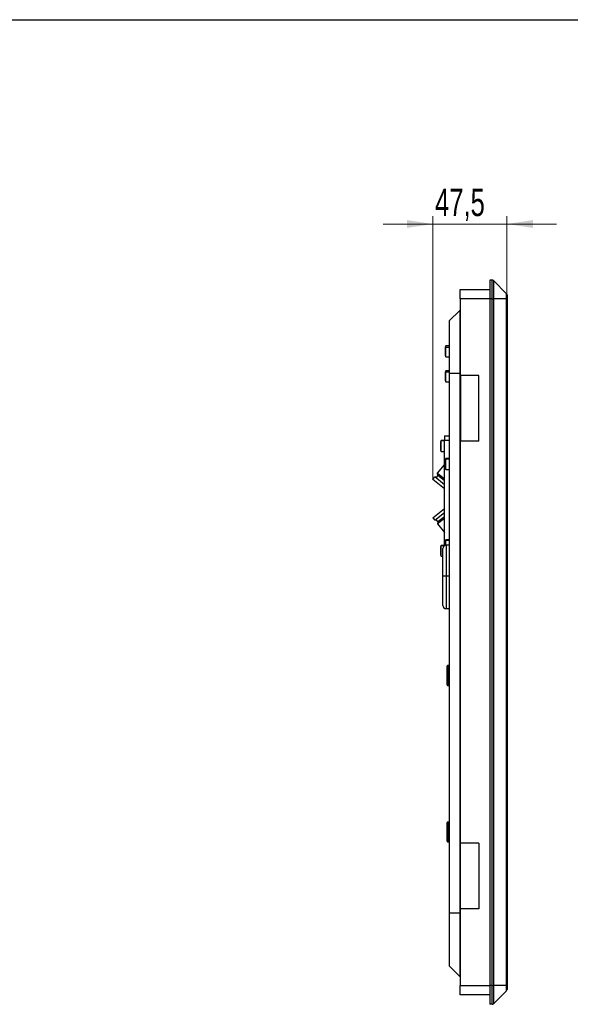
# Model space of a CAD drawing. Header units: millimetres. Extents: x 8 to 415, y 1 to 292.
# Tile 8 of 9: x 135 to 205, y 166 to 292. Entities that reach past the tile are written whole.
import ezdxf

# ---------------------------------------------------------------- set-up
doc = ezdxf.new("R2010")
doc.units = ezdxf.units.MM
doc.styles.add('SLDTEXTSTYLE1', font='TXT', dxfattribs={"width": 0.7})
doc.dimstyles.new('SLDDIMSTYLE2', dxfattribs={"dimtxt": 3.5, "dimasz": 3.302, "dimexe": 0, "dimexo": 0.0625, "dimgap": 0.875, "dimtad": 2, "dimdec": 1, "dimlfac": 5, "dimrnd": 1e-09, "dimzin": 12, "dimdsep": 46, "dimtxsty": 'SLDTEXTSTYLE1', "dimsah": 1, "dimcen": 0.09, "dimadec": 0, "dimazin": 3, "dimtfac": 1, "dimtdec": 3, "dimtmove": 0, "dimatfit": 0, "dimfxl": 0, "dimfrac": 2, "dimtolj": 1, "dimtzin": 12, "dimarcsym": 0})

# ---------------------------------------------------------------- blocks, each defined once
blk = doc.blocks.new('_D_5')
at = {"color": 7, "linetype": 'Continuous', "lineweight": 0}
for p, q in [((187.59, 265.87), (181.24, 265.87)), ((187.59, 233.21), (187.59, 266.87)), ((187.59, 265.87), (197.08, 265.87)), ((197.08, 256.8), (197.08, 266.87)), ((197.08, 265.87), (203.43, 265.87))]:
    blk.add_line(p, q, dxfattribs=at)
at = {"color": 7, "linetype": 'Continuous', "lineweight": 18}
for points in [[(187.59, 265.87), (184.29, 266.38), (184.29, 265.37)], [(197.08, 265.87), (200.39, 265.37), (200.39, 266.38)]]:
    blk.add_solid(points, dxfattribs=at)
at = {"color": 7, "linetype": 'Continuous', "lineweight": 18, "insert": (187.87, 270.39), "char_height": 3.5, "attachment_point": 1, "style": 'SLDTEXTSTYLE1'}
blk.add_mtext('47,5', dxfattribs=at)

msp = doc.modelspace()

# ---------------------------------------------------------------- linework, layer by layer
at = {"color": 7, "linetype": 'Continuous', "lineweight": 25}
for p, q in [((20, 292), (415, 292)), ((194.8846, 258.6862), (194.8846, 256.2862)), ((195.2018, 258.6862), (194.8846, 258.6862)), ((195.2018, 256.2862), (195.2018, 258.6862)), ((195.3432, 258.6276), (195.3432, 256.2862)), ((197.026, 256.9448), (195.3432, 258.6276)), ((191.0846, 256.2862), (191.0846, 257.4862)), ((191.0846, 257.4862), (194.8846, 257.4862)), ((197.026, 256.2862), (197.026, 256.9448)), ((191.0846, 256.2862), (191.0846, 246.4862)), ((194.8846, 256.2862), (191.0846, 256.2862)), ((195.2018, 256.2862), (194.8846, 256.2862)), ((194.8846, 256.2862), (194.8846, 168.4862)), ((195.2018, 168.4862), (195.2018, 256.2862)), ((195.2018, 256.2862), (195.3432, 256.2862)), ((195.3432, 256.2862), (195.3432, 168.4862)), ((197.026, 256.2862), (195.3432, 256.2862)), ((197.026, 168.4862), (197.026, 256.2862)), ((197.026, 256.2862), (197.0846, 256.2862)), ((197.0846, 256.8034), (197.0846, 256.2862)), ((197.0846, 256.2862), (197.0846, 168.4862)), ((191.0346, 254.8262), (189.6846, 253.4762)), ((191.0846, 254.8262), (191.0346, 254.8262)), ((191.0346, 254.8262), (191.0346, 246.7362)), ((189.6846, 253.4762), (189.6846, 246.7362)), ((189.1646, 250.102), (189.1646, 249.2362)), ((189.6846, 250.2762), (189.2686, 250.2762)), ((189.2686, 250.1102), (189.2686, 250.2762)), ((189.2686, 249.1236), (189.2686, 250.1102)), ((189.2686, 250.1102), (189.6846, 250.1102)), ((189.1646, 249.2362), (189.1646, 249.0504)), ((189.2686, 248.8762), (189.2686, 249.1236)), ((189.2686, 248.8762), (189.6846, 248.8762)), ((189.1646, 246.902), (189.1646, 246.0958)), ((189.6846, 247.0762), (189.2686, 247.0762)), ((189.2686, 246.9684), (189.2686, 247.0762)), ((189.2686, 246.0029), (189.2686, 246.9684)), ((189.2686, 246.9684), (189.6846, 246.9684)), ((189.1646, 246.0958), (189.1646, 245.8504)), ((189.2686, 245.6762), (189.2686, 246.0029)), ((189.2686, 245.6762), (189.6846, 245.6762)), ((189.6846, 246.7362), (189.6846, 177.7362)), ((191.0346, 246.7362), (189.6846, 246.7362)), ((191.0346, 246.7362), (191.0346, 177.7362)), ((191.0846, 246.7362), (191.0346, 246.7362)), ((193.4846, 246.4862), (191.0846, 246.4862)), ((191.1246, 246.4862), (191.1246, 238.0862)), ((193.4846, 238.0862), (193.4846, 246.4862)), ((188.5646, 238.002), (188.5646, 237.4205)), ((189.0846, 238.1762), (188.6686, 238.1762)), ((188.6686, 238.1723), (188.6686, 238.1762)), ((188.6686, 237.402), (188.6686, 238.1723)), ((188.6686, 238.1723), (189.0846, 238.1723)), ((189.0846, 238.7762), (189.6846, 238.7762)), ((189.0846, 238.7762), (189.0846, 238.1762)), ((189.6846, 238.1762), (189.0846, 238.1762)), ((189.0846, 224.7326), (189.0846, 238.1762)), ((191.0846, 238.0862), (191.0846, 186.6862)), ((193.4846, 238.0862), (191.0846, 238.0862)), ((188.5646, 237.4205), (188.5646, 236.9504)), ((188.6686, 236.7762), (188.6686, 237.402)), ((188.6686, 236.7762), (189.0846, 236.7762)), ((189.1646, 235.702), (189.1646, 234.9748)), ((189.6846, 235.8762), (189.2686, 235.8762)), ((189.2686, 235.8228), (189.2686, 235.8762)), ((189.2686, 234.9081), (189.2686, 235.8228)), ((189.2686, 235.8228), (189.6846, 235.8228)), ((188.2113, 233.9888), (189.0846, 235.0818)), ((189.1646, 234.9748), (189.1646, 234.6504)), ((189.2686, 234.4762), (189.2686, 234.9081)), ((189.2686, 234.4762), (189.6846, 234.4762)), ((187.587, 233.2075), (187.8367, 233.52)), ((189.0846, 232.0109), (187.587, 233.2075)), ((189.0846, 232.5229), (187.8367, 233.52)), ((188.2427, 233.7077), (187.993, 233.3952)), ((188.2113, 233.9888), (189.0846, 233.2909)), ((188.2427, 233.7077), (188.2113, 233.9888)), ((189.0846, 233.0349), (188.2427, 233.7077)), ((187.587, 228.3091), (189.0846, 229.5057)), ((187.587, 228.3091), (187.8367, 227.9966)), ((187.8367, 227.9966), (189.0846, 228.9937)), ((188.2427, 227.809), (187.993, 228.1215)), ((189.0846, 228.2257), (188.2113, 227.5279)), ((188.2427, 227.809), (189.0846, 228.4817)), ((188.2427, 227.809), (188.2113, 227.5279)), ((188.2113, 227.5279), (189.0846, 226.4349)), ((189.6846, 225.4762), (189.2686, 225.4762)), ((189.2686, 225.4587), (189.2686, 225.4762)), ((189.2686, 224.7859), (189.2686, 225.4587)), ((189.2686, 225.4587), (189.6846, 225.4587)), ((188.5646, 224.602), (188.5646, 224.0694)), ((189.0846, 224.7762), (188.6686, 224.7762)), ((188.6686, 224.0672), (188.6686, 224.7761)), ((188.6686, 224.7761), (189.0846, 224.7761)), ((188.8846, 220.8306), (188.8846, 224.3862)), ((189.1646, 225.302), (189.1646, 224.7678)), ((189.6846, 224.7862), (189.2846, 224.7862)), ((189.2846, 224.7862), (189.2846, 220.8409)), ((188.5646, 224.0694), (188.5646, 223.5504)), ((188.6686, 223.3763), (188.6686, 224.0672)), ((188.6686, 223.3763), (188.8846, 223.3763)), ((188.6686, 223.3762), (188.8846, 223.3762)), ((188.8846, 217.0862), (188.8846, 220.8306)), ((189.2846, 220.8409), (189.2846, 216.6862)), ((189.6846, 220.8409), (189.2846, 220.8409)), ((189.2846, 216.6862), (189.6846, 216.6862)), ((189.4246, 208.3847), (189.4246, 209.3362)), ((189.6246, 209.3962), (189.4846, 209.3962)), ((189.4846, 208.3971), (189.4846, 209.3962)), ((189.6246, 208.3971), (189.6246, 209.3962)), ((189.4246, 206.9362), (189.4246, 208.3847)), ((189.6246, 208.3971), (189.4846, 208.3971)), ((189.4846, 206.8762), (189.4846, 208.3971)), ((189.6246, 206.8762), (189.6246, 208.3971)), ((189.4846, 206.8762), (189.6246, 206.8762)), ((189.4246, 188.0423), (189.4246, 189.3362)), ((189.6246, 189.3962), (189.4846, 189.3962)), ((189.4846, 188.0376), (189.4846, 189.3962)), ((189.6246, 188.0376), (189.6246, 189.3962)), ((189.4246, 186.9362), (189.4246, 188.0423)), ((189.6246, 188.0376), (189.4846, 188.0376)), ((189.4846, 186.8762), (189.4846, 188.0376)), ((189.6246, 186.8762), (189.6246, 188.0376)), ((189.4846, 186.8762), (189.6246, 186.8762)), ((193.4846, 186.6862), (191.0846, 186.6862)), ((191.1246, 178.2862), (191.1246, 186.6862)), ((193.4846, 186.6862), (193.4846, 178.2862)), ((189.6846, 177.7362), (189.6846, 170.9962)), ((191.0346, 177.7362), (189.6846, 177.7362)), ((191.0346, 177.7362), (191.0346, 169.6462)), ((191.0846, 177.7362), (191.0346, 177.7362)), ((191.0846, 178.2862), (191.0846, 168.4862)), ((193.4846, 178.2862), (191.0846, 178.2862)), ((191.0346, 169.6462), (189.6846, 170.9962)), ((191.0846, 169.6462), (191.0346, 169.6462)), ((191.0846, 167.2862), (191.0846, 168.4862)), ((191.0846, 168.4862), (194.8846, 168.4862)), ((195.2018, 168.4862), (194.8846, 168.4862)), ((194.8846, 168.4862), (194.8846, 166.0862)), ((195.2018, 166.0862), (195.2018, 168.4862)), ((195.2018, 168.4862), (195.3432, 168.4862)), ((195.3432, 168.4862), (195.3432, 166.1448)), ((197.026, 168.4862), (195.3432, 168.4862)), ((197.026, 167.8276), (195.3432, 166.1448)), ((197.026, 167.8276), (197.026, 168.4862)), ((197.026, 168.4862), (197.0846, 168.4862)), ((197.0846, 168.4862), (197.0846, 167.969)), ((194.8846, 167.2862), (191.0846, 167.2862)), ((195.2018, 166.0862), (194.8846, 166.0862))]:
    msp.add_line(p, q, dxfattribs=at)
for centre, radius, start, end in [((195.2018, 258.4862), 0.2, 45, 90), ((196.8846, 256.8034), 0.2, 0, 45), ((190.2433, 249.5762), 1.2, 144.314665, 154.01379), ((189.8024, 249.7207), 0.801, 217.222095, 228.206258), ((190.2433, 249.5762), 1.2, 205.98621, 215.685335), ((190.2433, 246.3762), 1.2, 144.314665, 154.01379), ((189.7011, 246.5917), 0.7306, 222.750309, 233.703743), ((190.2433, 246.3762), 1.2, 205.98621, 215.685335), ((189.6433, 237.4762), 1.2, 144.314665, 154.01379), ((188.8941, 238.9743), 1.5884, 258.026633, 261.837375), ((189.6433, 237.4762), 1.2, 205.98621, 215.685335), ((190.2433, 235.1762), 1.2, 144.314665, 154.01379), ((189.5968, 235.5339), 0.7067, 232.297762, 242.328947), ((190.2433, 235.1762), 1.2, 205.98621, 215.685335), ((190.2433, 224.7762), 1.2, 144.314665, 154.01379), ((189.6433, 224.0762), 1.2, 144.314665, 154.01379), ((189.2846, 224.3862), 0.4, 90, 180), ((188.8857, 236.5783), 12.513, 268.529359, 269.005676), ((189.6433, 224.0762), 1.2, 205.98621, 215.685335), ((189.1847, 216.9663), 3.8759, 88.52256, 94.440227), ((189.2846, 217.0862), 0.4, 180, 270), ((189.4846, 209.3362), 0.06, 90, 180), ((189.6246, 209.3362), 0.06, 0, 90), ((189.4702, 208.3153), 0.083, 80.040526, 123.356322), ((189.639, 208.3153), 0.083, 56.643678, 99.959474), ((189.4846, 206.9362), 0.06, 180, 270), ((189.6246, 206.9362), 0.06, 270, 0), ((189.4846, 189.3362), 0.06, 90, 180), ((189.6246, 189.3362), 0.06, 0, 90), ((189.4697, 188.2328), 0.1958, 256.683834, 274.367256), ((189.6395, 188.2328), 0.1958, 265.632744, 283.316166), ((189.4846, 186.9362), 0.06, 180, 270), ((189.6246, 186.9362), 0.06, 270, 0), ((196.8846, 167.969), 0.2, 315, 0), ((195.2018, 166.2862), 0.2, 270, 315)]:
    msp.add_arc(centre, radius, start, end, dxfattribs=at)

# ---------------------------------------------------------------- dimensions: what is measured, and where the dimension line sits
at = {"color": 7, "linetype": 'Continuous', "lineweight": 18}
dim = msp.add_linear_dim(base=(197.0846, 265.8748), p1=(187.587, 233.2075), p2=(197.0846, 256.8034), dimstyle='SLDDIMSTYLE2', dxfattribs=at)
dim.commit()
dim.dimension.update_dxf_attribs({"geometry": '_D_5', "text_midpoint": (192.3358, 265.8748), "dimtype": 160})

doc.saveas('drawing.dxf')
